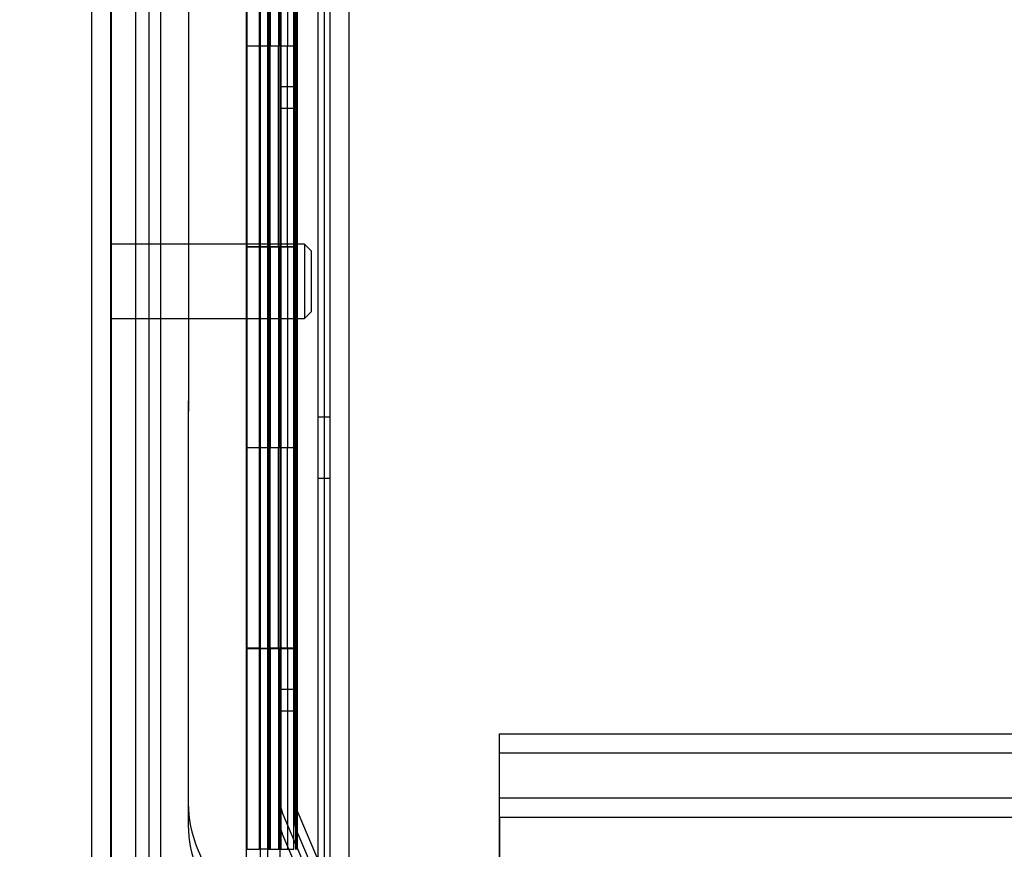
# Model space of a CAD drawing. Header units: inches. Extents: x 1 to 359, y -2 to 239.
# Tile 42 of 79: x 176.61 to 181.51, y 90.38 to 94.51. Entities that reach past the tile are written whole.
import ezdxf
from ezdxf.enums import TextEntityAlignment as Align
from ezdxf.lldxf.tags import DXFTag

# ---------------------------------------------------------------- set-up
doc = ezdxf.new("R2010")
doc.units = ezdxf.units.IN
doc.header["$MEASUREMENT"] = 0
for name, color, linetype in [('COM53964-1', 7, 'Continuous'), ('COM54746-60', 7, 'Continuous'), ('COM70220', 7, 'Continuous'), ('COM70739-9', 7, 'Continuous'), ('COM70839-3', 7, 'Continuous'), ('COM71196-7', 7, 'Continuous'), ('COM71301-2', 7, 'Continuous'), ('Default', 7, 'Continuous'), ('STD26122', 7, 'Continuous')]:
    doc.layers.add(name, color=color, linetype=linetype)
doc.styles.add('SEACAD_Times_New_Roman', font='times.ttf')
tags = doc.linetypes.add('HIDDEN2', pattern=[0.1875, 0.125, -0.0625]).pattern_tags.tags
tags[6:7] = [DXFTag(74, 4), DXFTag(75, 0), DXFTag(340, '0'), DXFTag(46, 0.0), DXFTag(50, 0.0), DXFTag(44, 0.0), DXFTag(45, 0.0)]
tags[4:5] = [DXFTag(74, 4), DXFTag(75, 0), DXFTag(340, '0'), DXFTag(46, 0.0), DXFTag(50, 0.0), DXFTag(44, 0.0), DXFTag(45, 0.0)]
doc.dimstyles.new('HAMMOND_(STH_-_300x200)', dxfattribs={"dimtxt": 1.5, "dimasz": 1.875, "dimexe": 0.75, "dimexo": 0.75, "dimgap": 0.375, "dimtad": 0, "dimtih": 1, "dimtoh": 1, "dimzin": 0, "dimdsep": 46, "dimtxsty": 'SEACAD_Times_New_Roman', "dimblk1": '_SE_FILLED', "dimblk2": '_SE_FILLED', "dimsah": 1, "dimcen": 0.75, "dimadec": 0, "dimazin": 0, "dimtfac": 0.8, "dimtofl": 0, "dimtmove": 0, "dimatfit": 3, "dimfxl": 1, "dimtolj": 1, "dimtzin": 0, "dimarcsym": 0})

# ---------------------------------------------------------------- blocks, each defined once
blk = doc.blocks.new('SE4')
at = {"layer": 'COM53964-1', "color": 7, "linetype": 'HIDDEN2'}
for p, q in [((178.9951, 90.9569), (178.9951, 90.8189)), ((178.9951, 90.9569), (195.3701, 90.9569)), ((178.9961, 90.8189), (178.9961, 90.9569)), ((178.9951, 90.8619), (195.3701, 90.8619)), ((178.9951, 90.8189), (178.9951, 89.4699)), ((178.9961, 90.6809), (178.9961, 90.8189)), ((178.9961, 90.5429), (178.9961, 90.6809)), ((178.9951, 90.6379), (195.3701, 90.6379)), ((178.9951, 90.5429), (195.3701, 90.5429)), ((178.9961, 90.5429), (178.9961, 89.7459))]:
    blk.add_line(p, q, dxfattribs=at)
at = {"layer": 'COM54746-60', "color": 7, "linetype": 'HIDDEN2'}
for p, q in [((177.2505, 149.3819), (177.2505, 89.3819)), ((178.0911, 149.3819), (178.0911, 89.3819)), ((177.8051, 148.3818), (177.8051, 89.3819)), ((177.9051, 89.3819), (177.9051, 148.3818)), ((177.8001, 95.3819), (177.8001, 94.3819)), ((177.8445, 94.3819), (177.8445, 95.3809)), ((177.8501, 94.3819), (177.8501, 95.3809)), ((177.8551, 95.3819), (177.8551, 94.3819)), ((177.8965, 95.3819), (177.8965, 94.3819)), ((177.9101, 94.3819), (177.9101, 95.3809)), ((177.9721, 94.3819), (177.9721, 95.3809)), ((177.9811, 95.3819), (177.9811, 94.3819)), ((177.9855, 94.3819), (177.9855, 95.3819)), ((177.9901, 94.3819), (177.9901, 95.3819)), ((177.8001, 94.3819), (177.8001, 93.3809)), ((177.8445, 94.3819), (177.8445, 93.3809)), ((177.8501, 94.3819), (177.8501, 93.3809)), ((177.8551, 93.3819), (177.8551, 94.3819)), ((177.8965, 93.3819), (177.8965, 94.3819)), ((177.9101, 93.3809), (177.9101, 94.3819)), ((177.9415, 93.3819), (177.9415, 94.3819)), ((177.9901, 94.3819), (177.9855, 94.3819)), ((177.9901, 93.3819), (177.9901, 94.3819)), ((177.8001, 93.3829), (177.7381, 93.3829)), ((177.8001, 93.3829), (177.8445, 93.3829)), ((177.8001, 93.3819), (177.8001, 92.3819)), ((177.9721, 93.3829), (177.8445, 93.3829)), ((177.8445, 92.3819), (177.8445, 93.3809)), ((177.8501, 92.3819), (177.8501, 93.3809)), ((177.8551, 93.3819), (177.8551, 92.3819)), ((177.8965, 93.3819), (177.8965, 92.3819)), ((177.9101, 92.3819), (177.9101, 93.3809)), ((177.9721, 93.3809), (177.9721, 93.3819)), ((177.9721, 92.3819), (177.9721, 93.3809)), ((177.9811, 93.3819), (177.9811, 92.3819)), ((177.9901, 93.3819), (177.9855, 93.3819)), ((177.9855, 92.3819), (177.9855, 93.3819)), ((177.9901, 92.3819), (177.9901, 93.3819)), ((178.1531, 92.5339), (178.0911, 92.5339)), ((177.8001, 92.3819), (177.8001, 91.3809)), ((177.8445, 92.3819), (177.8445, 91.3809)), ((177.8501, 92.3819), (177.8501, 91.3809)), ((177.8551, 91.3819), (177.8551, 92.3819)), ((177.8965, 91.3819), (177.8965, 92.3819)), ((177.9101, 91.3809), (177.9101, 92.3819)), ((177.9415, 91.3819), (177.9415, 92.3819)), ((177.9901, 92.3819), (177.9855, 92.3819)), ((177.9901, 91.3819), (177.9901, 92.3819)), ((178.0911, 92.2299), (178.1531, 92.2299)), ((177.8001, 91.3829), (177.7381, 91.3829)), ((177.8001, 91.3829), (177.8445, 91.3829)), ((177.8001, 91.3819), (177.8001, 90.3819)), ((177.9721, 91.3829), (177.8445, 91.3829)), ((177.8445, 90.382), (177.8445, 91.3809)), ((177.8501, 90.382), (177.8501, 91.3809)), ((177.8551, 91.3819), (177.8551, 90.3819)), ((177.8965, 91.3819), (177.8965, 90.3819)), ((177.9101, 90.382), (177.9101, 91.3809)), ((177.9721, 91.3809), (177.9721, 91.3819)), ((177.9721, 90.382), (177.9721, 91.3809)), ((177.9811, 91.3819), (177.9811, 90.3819)), ((177.9901, 91.3819), (177.9855, 91.3819)), ((177.9855, 90.3819), (177.9855, 91.3819)), ((177.9901, 90.3819), (177.9901, 91.3819)), ((177.7381, 90.382), (177.8001, 90.382)), ((177.8445, 90.382), (177.8001, 90.382)), ((177.8445, 90.382), (177.9721, 90.382))]:
    blk.add_line(p, q, dxfattribs=at)
at = {"layer": 'COM54746-60', "color": 7, "linetype": 'Continuous'}
for p, q in [((177.7381, 95.3819), (177.7381, 94.3819)), ((177.9415, 95.3819), (177.9415, 94.3819)), ((177.7381, 94.3819), (177.7381, 93.3809)), ((177.9415, 94.3819), (177.7381, 94.3819)), ((177.9415, 94.3819), (177.7381, 94.3819)), ((177.9855, 94.3819), (177.9415, 94.3819)), ((177.9721, 93.3819), (177.9721, 94.3819)), ((177.9811, 93.3819), (177.9811, 94.3819)), ((177.9855, 94.3819), (177.9855, 93.3819)), ((177.9415, 93.3819), (177.7381, 93.3819)), ((177.7381, 93.3819), (177.7381, 92.3819)), ((177.9721, 93.3809), (177.7381, 93.3809)), ((177.9415, 93.3819), (177.9415, 92.3819)), ((177.9855, 93.3819), (177.9415, 93.3819)), ((177.7381, 92.3819), (177.7381, 91.3809)), ((177.9415, 92.3819), (177.7381, 92.3819)), ((177.9415, 92.3819), (177.7381, 92.3819)), ((177.9855, 92.3819), (177.9415, 92.3819)), ((177.9721, 91.3819), (177.9721, 92.3819)), ((177.9811, 91.3819), (177.9811, 92.3819)), ((177.9855, 92.3819), (177.9855, 91.3819)), ((177.9415, 91.3819), (177.7381, 91.3819)), ((177.7381, 91.3819), (177.7381, 90.3819)), ((177.9721, 91.3809), (177.7381, 91.3809)), ((177.9415, 91.3819), (177.9415, 90.3819)), ((177.9855, 91.3819), (177.9415, 91.3819))]:
    blk.add_line(p, q, dxfattribs=at)
at = {"layer": 'COM70220', "color": 7, "linetype": 'HIDDEN2'}
for p, q in [((177.0621, 88.8159), (177.0621, 149.8759)), ((177.0631, 88.8159), (177.0631, 149.8759)), ((177.0651, 88.8159), (177.0651, 149.8759)), ((177.3111, 88.8159), (177.3111, 149.8759))]:
    blk.add_line(p, q, dxfattribs=at)
at = {"layer": 'COM70739-9', "color": 7, "linetype": 'HIDDEN2'}
blk.add_line((178.1231, 149.5829), (178.1231, 88.9629), dxfattribs=at)
at = {"layer": 'COM70839-3', "color": 7, "linetype": 'HIDDEN2'}
for p, q in [((177.906, 90.61), (177.9092, 118.5123)), ((177.978, 90.6099), (177.9812, 118.5123)), ((177.906, 90.5024), (177.9092, 118.4048)), ((177.978, 90.5024), (177.9812, 118.4048)), ((177.4499, 116.2521), (177.4469, 90.61)), ((177.4499, 116.1446), (177.4469, 90.5025)), ((177.9784, 94.1789), (177.9064, 94.179)), ((177.9784, 94.0714), (177.9064, 94.0714)), ((177.906, 91.179), (177.978, 91.1789)), ((177.906, 91.0714), (177.978, 91.0714)), ((178.757, 88.7667), (177.9808, 90.5959)), ((178.6908, 88.7385), (177.9145, 90.5678)), ((178.757, 88.6591), (177.9808, 90.4884)), ((178.6908, 88.631), (177.9145, 90.4602)), ((177.492, 90.3884), (178.589, 87.8032))]:
    blk.add_line(p, q, dxfattribs=at)
for centre, radius in [((178.014, 90.6099), 0.567), ((178.014, 90.6099), 0.108), ((178.014, 90.6099), 0.036), ((178.014, 90.5024), 0.567), ((178.014, 90.5024), 0.108), ((178.014, 90.5024), 0.036)]:
    blk.add_arc(centre, radius, 179.9934, 202.9934, dxfattribs=at)
at = {"layer": 'COM71196-7', "color": 7, "linetype": 'Continuous'}
for p, q in [((177.7361, 88.211), (177.7361, 150.5529)), ((176.9661, 88.3059), (176.9661, 150.4579))]:
    blk.add_line(p, q, dxfattribs=at)
at = {"layer": 'COM71196-7', "color": 7, "linetype": 'HIDDEN2'}
for p, q in [((177.0611, 88.3059), (177.0611, 150.4579)), ((177.8411, 150.0229), (177.8411, 88.5229))]:
    blk.add_line(p, q, dxfattribs=at)
at = {"layer": 'COM71301-2', "color": 7, "linetype": 'HIDDEN2'}
for p, q in [((177.1861, 88.6179), (177.1861, 149.9279)), ((178.2481, 88.6179), (178.2481, 149.9279))]:
    blk.add_line(p, q, dxfattribs=at)
at = {"layer": 'COM71301-2', "color": 7, "linetype": 'Continuous'}
blk.add_line((178.1531, 88.6179), (178.1531, 149.9279), dxfattribs=at)
at = {"layer": 'STD26122', "color": 7, "linetype": 'HIDDEN2'}
for p, q in [((178.0261, 93.3959), (177.0611, 93.3959)), ((178.0261, 93.3959), (178.0261, 93.0259)), ((178.0611, 93.3609), (178.0261, 93.3959)), ((178.0611, 93.0609), (178.0611, 93.3609)), ((178.0261, 93.0259), (178.0611, 93.0609)), ((177.0611, 93.0259), (178.0261, 93.0259))]:
    blk.add_line(p, q, dxfattribs=at)
blk = doc.blocks.new('DMBLK59')
at = {"layer": 'Default', "linetype": 'Continuous', "transparency": 16777216}
for points in [[(163.2122, 148.7729), (163.8372, 148.7729), (163.5247, 150.6479)], [(163.2122, 89.9909), (163.5247, 88.1159), (163.8372, 89.9909)]]:
    blk.add_hatch(color=7, dxfattribs=at).paths.add_polyline_path(points)
at = {"layer": 'Default', "color": 7, "linetype": 'Continuous', "transparency": 16777216}
for p, q in [((176.4061, 150.6479), (162.7747, 150.6479)), ((163.5247, 150.6479), (163.5247, 120.6569)), ((163.5247, 115.8569), (163.5247, 88.1159)), ((176.4061, 88.1159), (162.7747, 88.1159))]:
    blk.add_line(p, q, dxfattribs=at)
at = {"layer": 'Default', "color": 7, "linetype": 'Continuous', "transparency": 16777216, "style": 'SEACAD_Times_New_Roman'}
for s, p in [('62.53', (160.9654, 120.1319)), ('DOOR', (160.3789, 117.8819))]:
    blk.add_text(s, height=1.5, dxfattribs=at).set_placement(p, align=Align.TOP_LEFT)
blk = doc.blocks.new('_SE_FILLED')
at = {"color": 0}
blk.add_line((0, 0), (-1, 0), dxfattribs=at)
blk.add_solid([(0, 0), (-1, -0.1665), (-1, 0.1665), (0, 0)], dxfattribs=at)
blk = doc.blocks.new('DMBLK71')
at = {"layer": 'Default', "linetype": 'Continuous', "transparency": 16777216}
for points in [[(171.5589, 117.0886), (172.1839, 117.0886), (171.8714, 118.9636)], [(171.5589, 89.9909), (171.8714, 88.1159), (172.1839, 89.9909)]]:
    blk.add_hatch(color=7, dxfattribs=at).paths.add_polyline_path(points)
at = {"layer": 'Default', "color": 7, "linetype": 'Continuous', "transparency": 16777216}
for p, q in [((175.7811, 118.9636), (171.1214, 118.9636)), ((171.8714, 104.8148), (171.8714, 118.9636)), ((171.8714, 88.1159), (171.8714, 100.0148)), ((176.4061, 88.1159), (171.1214, 88.1159))]:
    blk.add_line(p, q, dxfattribs=at)
at = {"layer": 'Default', "color": 7, "linetype": 'Continuous', "transparency": 16777216, "style": 'SEACAD_Times_New_Roman'}
for s, p in [('30.85', (169.3122, 104.2898)), ('TYP', (169.7743, 102.0398))]:
    blk.add_text(s, height=1.5, dxfattribs=at).set_placement(p, align=Align.TOP_LEFT)

msp = doc.modelspace()

# ---------------------------------------------------------------- block references
at = {"layer": 'Default'}
msp.add_blockref('SE4', (0, 0), dxfattribs=at)

# ---------------------------------------------------------------- dimensions: what is measured, and where the dimension line sits
at = {"layer": 'Default', "color": 7, "linetype": 'Continuous'}
for base, p1, p2, angle, text, picture, middle, dimtype in [((163.5247, 150.6479), (177.1561, 150.6479), (177.1561, 88.1159), 270, '\\A1;<>\\PDOOR', 'DMBLK59', (163.5247, 119.3819), 161), ((171.8714, 118.9636), (177.1561, 88.1159), (176.5311, 118.9636), 90, '\\A1;<>\\PTYP', 'DMBLK71', (171.8714, 103.5398), 160)]:
    dim = msp.add_linear_dim(base=base, p1=p1, p2=p2, angle=angle, text=text, dimstyle='HAMMOND_(STH_-_300x200)', dxfattribs=at)
    dim.commit()
    dim.dimension.update_dxf_attribs({"geometry": picture, "text_midpoint": middle, "dimtype": dimtype})

doc.saveas('drawing.dxf')
